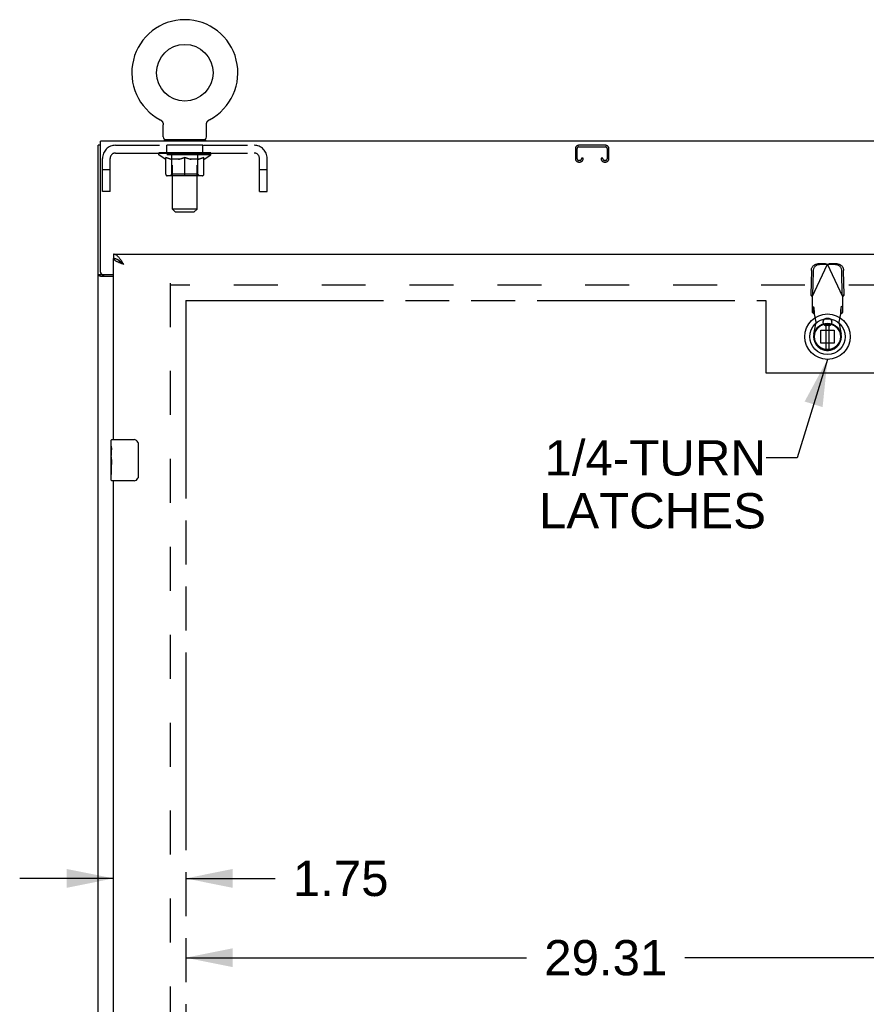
# Model space of a CAD drawing. Header units: inches. Extents: x 0 to 194, y 0 to 126.
# Tile 4 of 12: x 56 to 77, y 59 to 83. Entities that reach past the tile are written whole.
import ezdxf

# ---------------------------------------------------------------- set-up
doc = ezdxf.new("R2010")
doc.units = ezdxf.units.IN
doc.header["$LTSCALE"] = 10.674419
doc.header["$MEASUREMENT"] = 0
doc.linetypes.add('HIDDEN', pattern=[0.2, 0.1, -0.1])
doc.linetypes.add('PHANTOM', pattern=[0.8, 0.45, -0.05, 0.1, -0.05, 0.1, -0.05])
doc.layers.get('0').update_dxf_attribs({"linetype": 'CONTINUOUS'})
for name, color, linetype in [('02___PRT_ALL_AXES', 7, 'CONTINUOUS'), ('AVAILABLE_DOOR_SPACE', 7, 'CONTINUOUS'), ('DEFAULT_2', 8, 'HIDDEN'), ('DIMENSIONS', 7, 'CONTINUOUS')]:
    doc.layers.add(name, color=color, linetype=linetype)
doc.styles.get("Standard").update_dxf_attribs({"font": 'arial.ttf'})
doc.dimstyles.new('DIMSTYLE_2', dxfattribs={"dimtxt": 0.856237, "dimasz": 1.141649, "dimexe": 0.09, "dimexo": 0.07, "dimgap": 0.0375, "dimtad": 0, "dimtih": 1, "dimtoh": 1, "dimzin": 4, "dimdsep": 46, "dimtxsty": 'Standard', "dimblk": '_FILLED', "dimblk1": '_FILLED', "dimblk2": '_FILLED', "dimcen": 0.09, "dimazin": 1, "dimtfac": 1, "dimtdec": 3, "dimtofl": 0, "dimtmove": 0, "dimatfit": 3, "dimldrblk": '_FILLED', "dimfxl": 1, "dimtolj": 1, "dimtzin": 4, "dimarcsym": 0})
doc.dimstyles.get("Standard").update_dxf_attribs({"dimtxt": 0.970402, "dimasz": 1.141649, "dimexe": 0.09, "dimexo": 0.07, "dimgap": 0.09, "dimtad": 0, "dimtih": 1, "dimtoh": 1, "dimdec": 3, "dimzin": 4, "dimdsep": 46, "dimtxsty": 'Standard', "dimblk": '_FILLED', "dimblk1": '_FILLED', "dimblk2": '_FILLED', "dimcen": 0.09, "dimadec": 3, "dimazin": 1, "dimtp": 0.001, "dimtm": 0.001, "dimtfac": 1, "dimtdec": 3, "dimtofl": 0, "dimtmove": 0, "dimatfit": 3, "dimldrblk": '_FILLED', "dimfxl": 1, "dimtolj": 1, "dimtzin": 4, "dimarcsym": 0})

# ---------------------------------------------------------------- blocks, each defined once
blk = doc.blocks.new('_FILLED')
at = {"color": 0, "linetype": 'ByBlock'}
blk.add_solid([(0, 0), (-1, 0.2), (-1, -0.2)], dxfattribs=at)
blk = doc.blocks.new('*D11')
at = {"layer": 'DIMENSIONS', "color": 2, "linetype": 'Continuous'}
for p, q in [((58.431, 61.808), (56.148, 61.808)), ((60.181, 61.808), (62.355, 61.808))]:
    blk.add_line(p, q, dxfattribs=at)
at = {"layer": 'DIMENSIONS', "color": 2, "linetype": 'Continuous', "xscale": 1.1416490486, "yscale": 1.1416490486, "zscale": 1.1416490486}
blk.add_blockref('_FILLED', (58.431, 61.808), dxfattribs=at)
at = {"layer": 'DIMENSIONS', "color": 2, "linetype": 'Continuous', "xscale": 1.1416490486, "yscale": 1.1416490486, "zscale": 1.1416490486, "rotation": 180}
blk.add_blockref('_FILLED', (60.181, 61.808), dxfattribs=at)
at = {"layer": 'DIMENSIONS', "color": 2, "linetype": 'Continuous', "insert": (62.783, 62.236), "char_height": 0.8562, "width": 2.3268, "attachment_point": 1, "line_spacing_factor": 0.9}
blk.add_mtext('1.75', dxfattribs=at)
blk = doc.blocks.new('*D12')
at = {"layer": 'DIMENSIONS', "color": 2, "linetype": 'Continuous'}
for p, q in [((60.181, 59.883), (68.464, 59.883)), ((89.493, 59.883), (72.312, 59.883))]:
    blk.add_line(p, q, dxfattribs=at)
at = {"layer": 'DIMENSIONS', "color": 2, "linetype": 'Continuous', "xscale": 1.1416490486, "yscale": 1.1416490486, "zscale": 1.1416490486, "rotation": 180}
blk.add_blockref('_FILLED', (60.181, 59.883), dxfattribs=at)
at = {"layer": 'DIMENSIONS', "color": 2, "linetype": 'Continuous', "xscale": 1.1416490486, "yscale": 1.1416490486, "zscale": 1.1416490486}
blk.add_blockref('_FILLED', (89.493, 59.883), dxfattribs=at)
at = {"layer": 'DIMENSIONS', "color": 2, "linetype": 'Continuous', "insert": (70.388, 60.311), "char_height": 0.8562, "width": 2.99205, "attachment_point": 2, "line_spacing_factor": 0.9}
blk.add_mtext('29.31', dxfattribs=at)
blk = doc.blocks.new('*D14')
at = {"layer": 'DIMENSIONS', "color": 2, "linetype": 'Continuous'}
for p, q in [((79.153, 76.96), (79.153, 80.583)), ((79.153, 80.583), (80.151, 80.583)), ((79.153, 75.835), (79.153, 73.552))]:
    blk.add_line(p, q, dxfattribs=at)
at = {"layer": 'DIMENSIONS', "color": 2, "linetype": 'Continuous', "xscale": 1.1416490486, "yscale": 1.1416490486, "zscale": 1.1416490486}
for p, rotation in [((79.153, 76.96), 270), ((79.153, 75.835), 90)]:
    blk.add_blockref('_FILLED', p, dxfattribs=dict(at, rotation=rotation))
at = {"layer": 'DIMENSIONS', "color": 2, "linetype": 'Continuous', "insert": (80.58, 81.011), "char_height": 0.8562, "width": 2.3268, "attachment_point": 1, "line_spacing_factor": 0.9}
blk.add_mtext('1.13', dxfattribs=at)

msp = doc.modelspace()

# ---------------------------------------------------------------- linework, layer by layer
at = {"color": 7, "linetype": 'Continuous'}
for p, q in [((59.56, 80.229), (59.56, 80.229)), ((59.56, 80.229), (59.565, 80.226)), ((59.561, 80.228), (59.563, 80.227)), ((59.565, 80.226), (59.569, 80.224)), ((59.569, 80.224), (59.574, 80.221)), ((59.574, 80.221), (59.578, 80.218)), ((59.578, 80.218), (59.582, 80.215)), ((59.582, 80.215), (59.586, 80.211)), ((59.586, 80.211), (59.59, 80.208)), ((59.59, 80.208), (59.594, 80.204)), ((59.594, 80.204), (59.598, 80.2)), ((59.597, 80.201), (59.601, 80.197)), ((59.601, 80.197), (59.604, 80.193)), ((59.604, 80.193), (59.608, 80.188)), ((59.608, 80.189), (59.611, 80.184)), ((59.611, 80.184), (59.614, 80.18)), ((59.614, 80.18), (59.616, 80.176)), ((59.616, 80.176), (59.619, 80.171)), ((59.619, 80.171), (59.621, 80.166)), ((59.621, 80.166), (59.624, 80.162)), ((59.626, 80.157), (59.628, 80.152)), ((59.628, 80.152), (59.63, 80.147)), ((59.63, 80.147), (59.631, 80.142)), ((59.631, 80.142), (59.632, 80.137)), ((59.632, 80.137), (59.634, 80.132)), ((59.634, 80.132), (59.635, 80.127)), ((59.635, 80.127), (59.636, 80.122)), ((59.637, 79.809), (59.637, 80.102)), ((60.683, 80.111), (60.684, 80.117)), ((60.683, 80.106), (60.683, 80.111)), ((60.683, 80.106), (60.683, 80.111)), ((60.683, 80.102), (60.683, 80.106)), ((60.683, 79.809), (60.683, 80.102)), ((60.684, 80.122), (60.685, 80.127)), ((60.684, 80.116), (60.684, 80.122)), ((60.685, 80.127), (60.686, 80.132)), ((60.686, 80.132), (60.687, 80.137)), ((60.687, 80.137), (60.689, 80.142)), ((60.689, 80.142), (60.69, 80.147)), ((60.69, 80.147), (60.692, 80.152)), ((60.692, 80.152), (60.694, 80.157)), ((60.694, 80.157), (60.696, 80.162)), ((60.696, 80.162), (60.698, 80.166)), ((60.698, 80.166), (60.701, 80.171)), ((60.701, 80.171), (60.703, 80.176)), ((60.703, 80.176), (60.706, 80.18)), ((60.706, 80.18), (60.709, 80.184)), ((60.709, 80.184), (60.712, 80.189)), ((60.712, 80.188), (60.716, 80.193)), ((60.715, 80.193), (60.719, 80.197)), ((60.719, 80.197), (60.722, 80.201)), ((60.722, 80.2), (60.726, 80.204)), ((60.726, 80.204), (60.73, 80.208)), ((60.73, 80.208), (60.734, 80.211)), ((60.734, 80.211), (60.738, 80.215)), ((60.738, 80.215), (60.742, 80.218)), ((60.742, 80.218), (60.746, 80.221)), ((60.746, 80.221), (60.751, 80.224)), ((60.751, 80.224), (60.755, 80.226)), ((60.751, 80.224), (60.752, 80.224)), ((60.755, 80.226), (60.76, 80.229)), ((60.757, 80.227), (60.758, 80.228)), ((58.108, 79.606), (58.056, 79.606)), ((59.66, 79.74), (59.66, 79.71)), ((60.66, 79.74), (59.66, 79.74)), ((60.66, 79.74), (60.66, 79.71)), ((58.431, 76.96), (58.431, 76.856)), ((58.554, 76.814), (58.544, 76.821)), ((58.16, 76.458), (58.056, 76.458)), ((58.16, 76.458), (58.16, 76.47)), ((75.735, 75.273), (75.735, 74.648)), ((75.814, 74.648), (75.814, 75.273)), ((58.371, 72.299), (58.371, 72.445)), ((58.386, 72.46), (58.926, 72.46)), ((59.026, 72.36), (59.026, 71.56)), ((58.371, 72.042), (58.371, 72.075)), ((58.371, 71.845), (58.371, 71.876)), ((58.371, 71.475), (58.371, 71.614)), ((58.926, 71.46), (58.386, 71.46))]:
    msp.add_line(p, q, dxfattribs=at)
at = {"color": 3, "linetype": 'Continuous'}
for p, q in [((58.056, 7.814), (58.056, 79.606)), ((58.108, 76.53), (58.108, 79.71)), ((94.004, 79.71), (58.108, 79.71)), ((58.431, 76.96), (93.118, 76.96)), ((58.431, 72.46), (58.431, 76.856)), ((58.431, 76.418), (58.126, 76.418)), ((58.168, 76.47), (58.431, 76.47)), ((58.431, 46.21), (58.431, 71.46))]:
    msp.add_line(p, q, dxfattribs=at)
at = {"color": 7, "linetype": 'Continuous'}
for points in [[(59.624, 80.162), (59.626, 80.157), (59.628, 80.152)], [(59.636, 80.122), (59.636, 80.116), (59.637, 80.111)], [(59.636, 80.117), (59.637, 80.111), (59.637, 80.106), (59.637, 80.102)], [(58.544, 76.821), (58.534, 76.827), (58.523, 76.832), (58.513, 76.837), (58.503, 76.841), (58.493, 76.845), (58.482, 76.848), (58.472, 76.851), (58.462, 76.853), (58.451, 76.855), (58.441, 76.856), (58.431, 76.856)], [(58.677, 76.714), (58.666, 76.721), (58.655, 76.728), (58.644, 76.735), (58.633, 76.742), (58.623, 76.749), (58.613, 76.756), (58.603, 76.763), (58.594, 76.771), (58.585, 76.778), (58.577, 76.785), (58.569, 76.792), (58.562, 76.799), (58.556, 76.806), (58.55, 76.813), (58.547, 76.819)], [(58.677, 76.714), (58.667, 76.723), (58.657, 76.732), (58.647, 76.741), (58.636, 76.75), (58.626, 76.759), (58.616, 76.768), (58.606, 76.777), (58.595, 76.785), (58.585, 76.793), (58.575, 76.8), (58.564, 76.807), (58.554, 76.814)], [(58.176, 76.443), (58.173, 76.444), (58.171, 76.445), (58.169, 76.447), (58.167, 76.448), (58.165, 76.45), (58.163, 76.451), (58.162, 76.452), (58.161, 76.454), (58.16, 76.455), (58.16, 76.457), (58.16, 76.458)], [(58.2, 76.418), (58.2, 76.42), (58.2, 76.421), (58.2, 76.423), (58.199, 76.425), (58.198, 76.427), (58.197, 76.428), (58.196, 76.43), (58.195, 76.431), (58.193, 76.433), (58.191, 76.434), (58.189, 76.436), (58.187, 76.437), (58.185, 76.438), (58.183, 76.439), (58.181, 76.441), (58.176, 76.443)], [(59.019, 72.396), (59.021, 72.39), (59.023, 72.385), (59.024, 72.379), (59.025, 72.373), (59.026, 72.366), (59.026, 72.36)], [(59.026, 71.56), (59.026, 71.554), (59.025, 71.547), (59.024, 71.541), (59.023, 71.535), (59.021, 71.53), (59.019, 71.524)]]:
    msp.add_lwpolyline(points, dxfattribs=at)
at = {"color": 3, "linetype": 'Continuous'}
for points in [[(58.585, 76.85), (58.575, 76.864), (58.564, 76.876), (58.554, 76.888), (58.544, 76.899), (58.534, 76.909), (58.523, 76.918), (58.513, 76.927), (58.503, 76.935), (58.493, 76.941), (58.482, 76.947), (58.472, 76.952), (58.462, 76.955), (58.451, 76.958), (58.441, 76.959), (58.431, 76.96)], [(58.54, 76.767), (58.527, 76.773), (58.515, 76.779), (58.503, 76.785), (58.492, 76.791), (58.482, 76.797), (58.472, 76.803), (58.464, 76.809), (58.456, 76.814), (58.45, 76.82), (58.444, 76.826), (58.439, 76.832), (58.436, 76.838), (58.433, 76.844), (58.431, 76.85), (58.431, 76.856)], [(58.677, 76.714), (58.661, 76.719), (58.645, 76.725), (58.629, 76.731), (58.614, 76.737), (58.598, 76.743), (58.583, 76.749), (58.568, 76.755), (58.554, 76.761), (58.54, 76.767)], [(58.677, 76.714), (58.667, 76.73), (58.657, 76.746), (58.647, 76.762), (58.636, 76.777), (58.626, 76.793), (58.616, 76.808), (58.606, 76.823), (58.595, 76.837), (58.585, 76.85)], [(58.126, 76.418), (58.124, 76.419), (58.121, 76.421), (58.118, 76.422), (58.115, 76.424), (58.112, 76.425), (58.108, 76.427), (58.104, 76.428), (58.1, 76.429), (58.095, 76.431), (58.091, 76.432), (58.087, 76.433), (58.084, 76.435), (58.08, 76.436), (58.077, 76.438), (58.074, 76.439), (58.071, 76.44), (58.068, 76.442), (58.065, 76.444), (58.063, 76.445), (58.061, 76.447), (58.059, 76.449), (58.058, 76.45), (58.057, 76.452), (58.057, 76.454), (58.056, 76.456), (58.056, 76.458)]]:
    msp.add_lwpolyline(points, dxfattribs=at)
at = {"color": 7, "linetype": 'Continuous'}
for centre, radius in [((60.16, 81.368), 0.688), ((75.775, 74.96), 0.551), ((75.775, 74.96), 0.433), ((75.775, 74.96), 0.329), ((75.775, 74.96), 0.317), ((75.775, 74.96), 0.315)]:
    msp.add_circle(centre, radius, dxfattribs=at)
for centre, radius, start, end in [((60.16, 81.368), 1.288, 297.7005, 242.2995), ((59.706, 79.809), 0.069, 180, 270), ((60.614, 79.809), 0.069, 270, 360), ((58.386, 72.445), 0.015, 90, 180), ((58.926, 72.36), 0.1, 21.1999, 90), ((58.386, 71.475), 0.015, 180, 270), ((58.926, 71.56), 0.1, 270, 338.8001)]:
    msp.add_arc(centre, radius, start, end, dxfattribs=at)
at = {"color": 3, "linetype": 'Continuous'}
msp.add_arc((58.168, 76.53), 0.06, 180, 270, dxfattribs=at)
at = {"layer": '02___PRT_ALL_AXES', "color": 8, "linetype": 'HIDDEN'}
for p, q in [((59.722, 79.419), (59.722, 79.606)), ((60.597, 79.606), (59.722, 79.606)), ((60.597, 79.419), (60.597, 79.606)), ((60.597, 79.419), (59.722, 79.419))]:
    msp.add_line(p, q, dxfattribs=at)
at = {"layer": '02___PRT_ALL_AXES', "color": 7, "linetype": 'Continuous'}
for p, q in [((58.371, 72.299), (58.371, 72.445)), ((58.371, 72.042), (58.371, 72.299)), ((58.377, 72.243), (58.371, 72.243)), ((58.378, 72.075), (58.378, 72.212)), ((58.371, 72.075), (58.378, 72.075)), ((58.371, 71.475), (58.371, 72.039)), ((58.372, 72.012), (58.371, 72.012)), ((58.372, 72.014), (58.374, 71.992)), ((58.371, 71.881), (58.377, 71.881)), ((58.371, 71.845), (58.378, 71.845)), ((58.371, 71.782), (58.378, 71.782)), ((58.378, 71.614), (58.378, 71.845)), ((58.371, 71.614), (58.378, 71.614))]:
    msp.add_line(p, q, dxfattribs=at)
for points in [[(58.371, 72.299), (58.371, 72.296), (58.371, 72.291), (58.372, 72.286), (58.373, 72.279), (58.374, 72.272), (58.375, 72.265), (58.375, 72.257), (58.376, 72.248)], [(58.376, 72.248), (58.377, 72.239), (58.377, 72.23), (58.378, 72.221), (58.378, 72.212)], [(58.371, 72.042), (58.371, 72.033), (58.372, 72.024), (58.372, 72.014)], [(58.374, 71.992), (58.375, 71.981), (58.376, 71.969), (58.377, 71.956), (58.377, 71.944), (58.378, 71.931), (58.378, 71.918), (58.378, 71.905), (58.377, 71.892), (58.377, 71.88), (58.376, 71.868), (58.375, 71.856)]]:
    msp.add_lwpolyline(points, dxfattribs=at)
msp.add_ellipse((58.634, 71.876), major_axis=(0.263, 0), ratio=0.432808, start_param=3.141593, end_param=3.321581, dxfattribs=at)
at = {"layer": 'AVAILABLE_DOOR_SPACE', "color": 4, "linetype": 'PHANTOM'}
for p, q in [((60.181, 75.835), (60.181, 15.585)), ((60.181, 75.835), (74.275, 75.835)), ((74.275, 75.835), (74.275, 74.085)), ((74.275, 74.085), (77.275, 74.085))]:
    msp.add_line(p, q, dxfattribs=at)
at = {"layer": 'DEFAULT_2', "color": 8, "linetype": 'HIDDEN'}
for p, q in [((59.56, 80.229), (59.56, 80.229)), ((59.568, 80.224), (59.569, 80.224)), ((60.76, 80.229), (60.76, 80.229)), ((60.76, 80.229), (60.76, 80.229)), ((58.477, 79.606), (61.843, 79.606)), ((59.847, 79.74), (59.847, 79.71)), ((59.86, 78.059), (59.86, 79.706)), ((60.46, 78.059), (60.46, 79.706)), ((60.472, 79.74), (60.472, 79.71)), ((70.382, 79.606), (69.73, 79.606)), ((58.477, 79.419), (61.843, 79.419)), ((59.527, 79.378), (59.527, 79.425)), ((59.686, 79.267), (59.527, 79.378)), ((60.793, 79.378), (59.527, 79.378)), ((59.536, 79.418), (59.536, 79.425)), ((59.545, 79.415), (59.545, 79.418)), ((59.545, 79.415), (60.775, 79.415)), ((59.554, 79.415), (59.554, 79.418)), ((59.555, 79.415), (59.555, 79.418)), ((59.565, 79.418), (59.565, 79.425)), ((59.581, 79.415), (59.581, 79.418)), ((59.583, 79.415), (59.583, 79.418)), ((59.612, 79.418), (59.612, 79.425)), ((59.626, 79.415), (59.626, 79.418)), ((59.629, 79.415), (59.629, 79.418)), ((59.833, 79.418), (59.632, 79.418)), ((59.675, 79.418), (59.675, 79.425)), ((59.676, 79.415), (59.676, 79.418)), ((59.677, 79.415), (59.677, 79.418)), ((59.68, 79.415), (59.68, 79.418)), ((59.687, 79.415), (59.687, 79.418)), ((59.687, 79.415), (59.687, 79.418)), ((59.691, 79.415), (59.691, 79.418)), ((59.694, 79.415), (59.694, 79.419)), ((59.698, 79.415), (59.698, 79.418)), ((59.712, 79.415), (59.712, 79.418)), ((59.731, 79.415), (59.731, 79.421)), ((59.731, 79.415), (59.731, 79.418)), ((59.751, 79.415), (59.751, 79.418)), ((59.751, 79.415), (59.751, 79.418)), ((59.753, 79.418), (59.753, 79.425)), ((59.763, 79.415), (59.763, 79.418)), ((59.767, 79.415), (59.767, 79.418)), ((59.776, 79.415), (59.776, 79.418)), ((59.787, 79.415), (59.787, 79.422)), ((59.803, 79.415), (59.803, 79.418)), ((59.806, 79.415), (59.806, 79.418)), ((59.833, 79.415), (59.833, 79.418)), ((59.9, 79.418), (59.838, 79.418)), ((59.843, 79.418), (59.843, 79.425)), ((59.847, 78.907), (59.847, 79.375)), ((59.85, 79.415), (59.85, 79.418)), ((59.855, 79.415), (59.855, 79.418)), ((59.861, 79.415), (59.861, 79.423)), ((59.865, 79.415), (59.865, 79.418)), ((59.876, 79.415), (59.876, 79.418)), ((59.9, 79.415), (59.9, 79.418)), ((59.975, 79.418), (59.916, 79.418)), ((59.936, 79.415), (59.936, 79.418)), ((59.943, 79.418), (59.943, 79.425)), ((59.947, 79.415), (59.947, 79.418)), ((59.949, 79.415), (59.949, 79.424)), ((59.952, 79.415), (59.952, 79.418)), ((59.96, 79.415), (59.96, 79.418)), ((59.975, 79.415), (59.975, 79.418)), ((60.055, 79.418), (60.001, 79.418)), ((60.014, 79.415), (60.014, 79.418)), ((60.046, 79.418), (60.16, 79.425)), ((60.05, 79.418), (60.05, 79.425)), ((60.051, 79.425), (60.05, 79.425)), ((60.05, 79.415), (60.05, 79.418)), ((60.051, 79.418), (60.051, 79.425)), ((60.054, 79.415), (60.054, 79.419)), ((60.055, 79.415), (60.055, 79.418)), ((60.056, 79.415), (60.056, 79.418)), ((60.139, 79.418), (60.091, 79.418)), ((60.096, 79.415), (60.096, 79.418)), ((60.139, 79.415), (60.139, 79.418)), ((60.157, 79.418), (60.157, 79.418)), ((60.157, 79.415), (60.157, 79.418)), ((60.157, 79.415), (60.157, 79.418)), ((60.16, 79.418), (60.16, 79.425)), ((60.162, 79.415), (60.162, 79.418)), ((60.162, 79.418), (60.163, 79.418)), ((60.163, 79.415), (60.163, 79.418)), ((60.164, 79.418), (60.229, 79.418)), ((60.181, 79.415), (60.181, 79.418)), ((60.197, 79.418), (60.197, 79.423)), ((60.197, 79.423), (60.274, 79.418)), ((60.218, 79.418), (60.218, 79.421)), ((60.223, 79.415), (60.223, 79.418)), ((60.264, 79.415), (60.264, 79.418)), ((60.264, 79.415), (60.264, 79.418)), ((60.264, 79.418), (60.319, 79.418)), ((60.265, 79.415), (60.265, 79.419)), ((60.269, 79.418), (60.269, 79.425)), ((60.269, 79.425), (60.27, 79.425)), ((60.269, 79.415), (60.269, 79.418)), ((60.27, 79.418), (60.27, 79.425)), ((60.306, 79.415), (60.306, 79.418)), ((60.345, 79.415), (60.345, 79.418)), ((60.345, 79.418), (60.404, 79.418)), ((60.36, 79.415), (60.36, 79.418)), ((60.368, 79.415), (60.368, 79.418)), ((60.37, 79.415), (60.37, 79.424)), ((60.373, 79.415), (60.373, 79.418)), ((60.377, 79.418), (60.377, 79.425)), ((60.384, 79.415), (60.384, 79.418)), ((60.42, 79.415), (60.42, 79.418)), ((60.42, 79.418), (60.482, 79.418)), ((60.444, 79.415), (60.444, 79.418)), ((60.455, 79.415), (60.455, 79.418)), ((60.459, 79.415), (60.459, 79.423)), ((60.465, 79.415), (60.465, 79.418)), ((60.47, 79.415), (60.47, 79.418)), ((60.473, 78.907), (60.473, 79.375)), ((60.477, 79.418), (60.477, 79.425)), ((60.487, 79.415), (60.487, 79.418)), ((60.487, 79.418), (60.688, 79.418)), ((60.514, 79.415), (60.514, 79.418)), ((60.517, 79.415), (60.517, 79.418)), ((60.533, 79.415), (60.533, 79.422)), ((60.544, 79.415), (60.544, 79.418)), ((60.553, 79.415), (60.553, 79.418)), ((60.557, 79.415), (60.557, 79.418)), ((60.567, 79.418), (60.567, 79.425)), ((60.568, 79.415), (60.568, 79.418)), ((60.568, 79.415), (60.568, 79.418)), ((60.589, 79.415), (60.589, 79.421)), ((60.589, 79.415), (60.589, 79.418)), ((60.607, 79.415), (60.607, 79.418)), ((60.622, 79.415), (60.622, 79.418)), ((60.626, 79.415), (60.626, 79.419)), ((60.629, 79.415), (60.629, 79.418)), ((60.633, 79.415), (60.633, 79.418)), ((60.633, 79.415), (60.633, 79.418)), ((60.634, 79.267), (60.793, 79.378)), ((60.64, 79.415), (60.64, 79.418)), ((60.643, 79.415), (60.643, 79.418)), ((60.644, 79.415), (60.644, 79.418)), ((60.645, 79.418), (60.645, 79.425)), ((60.691, 79.415), (60.691, 79.418)), ((60.694, 79.415), (60.694, 79.418)), ((60.708, 79.418), (60.708, 79.425)), ((60.737, 79.415), (60.737, 79.418)), ((60.739, 79.415), (60.739, 79.418)), ((60.755, 79.418), (60.755, 79.425)), ((60.765, 79.415), (60.765, 79.418)), ((60.766, 79.415), (60.766, 79.418)), ((60.775, 79.415), (60.775, 79.418)), ((60.784, 79.418), (60.784, 79.425)), ((60.793, 79.378), (60.793, 79.425)), ((69.65, 79.526), (69.65, 79.28)), ((69.69, 79.28), (69.69, 79.526)), ((69.73, 79.566), (70.382, 79.566)), ((70.422, 79.526), (70.422, 79.28)), ((70.462, 79.28), (70.462, 79.526)), ((58.16, 78.481), (58.16, 79.289)), ((58.347, 78.481), (58.347, 79.289)), ((59.686, 79.267), (59.696, 79.267)), ((59.696, 78.904), (59.696, 79.31)), ((60.019, 79.267), (59.839, 79.267)), ((60.16, 78.867), (60.16, 79.31)), ((60.481, 79.267), (60.301, 79.267)), ((60.623, 78.904), (60.623, 79.31)), ((60.623, 79.267), (60.634, 79.267)), ((61.973, 78.481), (61.973, 79.289)), ((62.16, 78.481), (62.16, 79.289)), ((69.757, 79.24), (69.73, 79.24)), ((69.73, 79.2), (69.757, 79.2)), ((69.797, 79.294), (69.797, 79.28)), ((69.837, 79.294), (69.797, 79.294)), ((69.837, 79.28), (69.837, 79.294)), ((70.275, 79.294), (70.275, 79.28)), ((70.315, 79.294), (70.275, 79.294)), ((70.315, 79.28), (70.315, 79.294)), ((70.382, 79.24), (70.355, 79.24)), ((70.355, 79.2), (70.382, 79.2)), ((58.347, 79.011), (58.16, 79.011)), ((59.847, 78.907), (59.807, 78.867)), ((60.473, 78.907), (59.847, 78.907)), ((60.473, 78.907), (60.513, 78.867)), ((62.16, 79.011), (61.973, 79.011)), ((60.586, 78.867), (59.734, 78.867)), ((58.347, 78.481), (58.16, 78.481)), ((61.973, 78.481), (62.16, 78.481)), ((59.929, 77.99), (59.86, 78.059)), ((60.46, 78.059), (59.86, 78.059)), ((59.929, 77.99), (60.391, 77.99)), ((60.391, 77.99), (60.46, 78.059)), ((75.383, 76.569), (75.373, 75.979)), ((75.401, 75.93), (75.775, 76.718)), ((75.424, 76.549), (75.414, 75.959)), ((75.73, 76.731), (75.537, 76.728)), ((75.772, 76.712), (75.579, 76.708)), ((75.73, 76.731), (75.745, 76.727)), ((75.73, 76.731), (75.772, 76.712)), ((75.745, 76.727), (75.76, 76.722)), ((75.76, 76.722), (75.775, 76.718)), ((75.775, 76.718), (75.79, 76.722)), ((76.149, 75.93), (75.775, 76.718)), ((75.778, 76.712), (75.819, 76.731)), ((75.971, 76.708), (75.778, 76.712)), ((75.79, 76.722), (75.805, 76.727)), ((75.805, 76.727), (75.819, 76.731)), ((76.012, 76.728), (75.819, 76.731)), ((76.135, 75.959), (76.125, 76.549)), ((76.177, 75.979), (76.167, 76.569)), ((59.806, 76.262), (59.806, 15.158)), ((92.306, 76.21), (59.806, 76.21)), ((75.414, 75.959), (75.373, 75.979)), ((75.401, 75.93), (75.401, 75.557)), ((76.177, 75.979), (76.135, 75.959)), ((76.158, 75.947), (76.149, 75.93)), ((76.149, 75.557), (76.149, 75.93)), ((75.447, 75.67), (75.401, 75.712)), ((75.401, 75.557), (75.447, 75.515)), ((75.447, 75.515), (75.447, 75.67)), ((75.461, 75.511), (75.459, 75.543)), ((76.149, 75.712), (76.103, 75.67)), ((76.103, 75.67), (76.103, 75.515)), ((76.103, 75.515), (76.149, 75.557)), ((75.445, 75.02), (75.499, 75.314)), ((75.499, 75.314), (75.461, 75.511)), ((75.798, 75.401), (75.751, 75.401)), ((76.088, 75.511), (76.05, 75.314)), ((76.05, 75.314), (76.104, 75.02)), ((75.615, 74.801), (75.615, 75.119)), ((75.615, 75.119), (75.934, 75.119)), ((75.798, 75.228), (75.751, 75.228)), ((75.934, 75.119), (75.934, 74.801)), ((75.934, 74.801), (75.615, 74.801))]:
    msp.add_line(p, q, dxfattribs=at)
for points in [[(59.696, 79.31), (59.722, 79.3), (59.748, 79.291), (59.773, 79.283), (59.797, 79.277), (59.822, 79.271), (59.846, 79.267)], [(59.839, 79.267), (59.815, 79.271), (59.792, 79.277), (59.768, 79.284), (59.745, 79.291), (59.721, 79.3), (59.696, 79.309)], [(60.009, 79.267), (60.034, 79.271), (60.059, 79.277), (60.084, 79.284), (60.109, 79.292), (60.134, 79.301), (60.16, 79.31)], [(60.16, 79.309), (60.136, 79.299), (60.112, 79.291), (60.088, 79.283), (60.065, 79.277), (60.042, 79.271), (60.019, 79.267)], [(60.16, 79.31), (60.186, 79.3), (60.212, 79.291), (60.237, 79.284), (60.262, 79.277), (60.286, 79.271), (60.311, 79.267)], [(60.301, 79.267), (60.278, 79.271), (60.255, 79.277), (60.231, 79.284), (60.208, 79.291), (60.184, 79.299), (60.16, 79.309)], [(60.474, 79.267), (60.498, 79.271), (60.523, 79.277), (60.548, 79.284), (60.573, 79.291), (60.598, 79.3), (60.623, 79.31)], [(60.623, 79.309), (60.599, 79.3), (60.575, 79.291), (60.551, 79.284), (60.528, 79.277), (60.504, 79.271), (60.481, 79.267)], [(75.383, 76.569), (75.384, 76.584), (75.386, 76.6), (75.39, 76.615), (75.395, 76.629), (75.402, 76.643), (75.41, 76.656), (75.419, 76.669), (75.429, 76.68), (75.44, 76.691), (75.452, 76.7), (75.465, 76.708), (75.479, 76.715), (75.493, 76.72), (75.507, 76.724), (75.522, 76.727), (75.537, 76.728)], [(75.579, 76.708), (75.564, 76.707), (75.549, 76.705), (75.534, 76.701), (75.52, 76.695), (75.507, 76.688), (75.494, 76.68), (75.482, 76.671), (75.471, 76.66), (75.46, 76.649), (75.451, 76.637), (75.443, 76.623), (75.437, 76.609), (75.432, 76.595), (75.428, 76.58), (75.425, 76.565), (75.424, 76.549)], [(76.125, 76.549), (76.124, 76.565), (76.122, 76.58), (76.118, 76.595), (76.113, 76.609), (76.106, 76.623), (76.098, 76.637), (76.089, 76.649), (76.079, 76.66), (76.068, 76.671), (76.056, 76.68), (76.043, 76.688), (76.029, 76.695), (76.015, 76.701), (76, 76.705), (75.986, 76.707), (75.971, 76.708)], [(76.012, 76.728), (76.027, 76.727), (76.042, 76.724), (76.057, 76.72), (76.071, 76.715), (76.084, 76.708), (76.097, 76.7), (76.109, 76.691), (76.12, 76.68), (76.131, 76.669), (76.14, 76.656), (76.148, 76.643), (76.154, 76.629), (76.159, 76.615), (76.163, 76.6), (76.166, 76.584), (76.167, 76.569)], [(75.401, 75.93), (75.391, 75.947), (75.386, 75.955), (75.382, 75.963), (75.377, 75.971), (75.373, 75.979)], [(76.177, 75.979), (76.172, 75.971), (76.168, 75.963), (76.163, 75.955), (76.158, 75.947)], [(75.459, 75.543), (75.458, 75.559), (75.457, 75.574), (75.456, 75.588), (75.455, 75.602), (75.454, 75.615), (75.453, 75.627), (75.452, 75.637), (75.451, 75.647), (75.45, 75.655), (75.449, 75.661), (75.448, 75.667), (75.447, 75.67)], [(76.103, 75.67), (76.102, 75.667), (76.101, 75.661), (76.1, 75.655), (76.099, 75.647), (76.097, 75.637), (76.096, 75.627), (76.095, 75.615), (76.094, 75.602), (76.093, 75.588), (76.092, 75.574), (76.091, 75.559), (76.09, 75.543), (76.088, 75.511)], [(75.447, 75.515), (75.449, 75.515), (75.452, 75.514), (75.454, 75.514), (75.456, 75.513), (75.459, 75.512), (75.461, 75.511)], [(76.088, 75.511), (76.091, 75.512), (76.093, 75.513), (76.095, 75.514), (76.098, 75.514), (76.1, 75.515), (76.103, 75.515)]]:
    msp.add_lwpolyline(points, dxfattribs=at)
for centre, radius, start, end in [((58.477, 79.289), 0.317, 90, 180), ((59.825, 79.706), 0.0345, 0, 90), ((60.494, 79.706), 0.0345, 90, 180), ((61.843, 79.289), 0.317, 0, 90), ((69.73, 79.526), 0.08, 90, 180), ((70.382, 79.526), 0.08, 0, 90), ((58.477, 79.289), 0.13, 90, 180), ((59.807, 79.375), 0.0398, 0, 90), ((60.513, 79.375), 0.0398, 90, 180), ((61.843, 79.289), 0.13, 0, 90), ((69.73, 79.526), 0.04, 90, 180), ((70.382, 79.526), 0.04, 0, 90), ((69.73, 79.28), 0.08, 180, 270), ((69.73, 79.28), 0.04, 180, 270), ((69.757, 79.28), 0.08, 270, 360), ((69.757, 79.28), 0.04, 270, 360), ((70.355, 79.28), 0.08, 180, 270), ((70.355, 79.28), 0.04, 180, 270), ((70.382, 79.28), 0.08, 270, 360), ((70.382, 79.28), 0.04, 270, 360), ((59.734, 78.904), 0.0371, 180, 270), ((60.586, 78.904), 0.0371, 270, 360), ((75.751, 75.314), 0.0866, 90, 270), ((75.798, 75.314), 0.0866, 270, 90), ((75.775, 74.96), 0.335, 169.673, 10.327)]:
    msp.add_arc(centre, radius, start, end, dxfattribs=at)
for centre, major_axis, ratio, start_param, end_param in [((60.16, 79.425), (0.633, 0.007), 0.05963, 2.96643, 3.140963), ((59.507, 79.413), (0.198, 0), 0.060556, 0.430652, 1.470503), ((60.16, 79.425), (0.633, 0), 0.060556, 3.141593, 3.316126), ((59.507, 79.406), (0.198, 0.002), 0.05963, 1.376596, 1.469874), ((60.16, 79.425), (0.633, 0.013), 0.05688, 2.791345, 2.965878), ((59.483, 79.413), (0.198, 0.002), 0.05963, 0.25549, 1.295341), ((59.551, 79.413), (0.198, -0.002), 0.05963, 0.605815, 1.645666), ((60.16, 79.425), (0.633, -0.007), 0.05963, -2.96643, -2.791898), ((59.551, 79.406), (0.198, 0), 0.060556, 1.551758, 1.645036), ((59.483, 79.406), (0.198, 0.004), 0.05688, 1.20151, 1.294789), ((59.552, 79.409), (0.164, 0.002), 0.05963, 1.065228, 1.614276), ((59.532, 79.409), (0.164, 0.003), 0.05688, 0.890143, 1.43919), ((59.59, 79.409), (0.164, 0), 0.060556, 1.240391, 1.789438), ((60.16, 79.425), (0.633, 0.019), 0.052395, 2.616403, 2.790936), ((59.479, 79.413), (0.198, 0.004), 0.05688, 0.080405, 1.120256), ((59.614, 79.413), (0.198, -0.004), 0.05688, 0.7809, 1.820751), ((60.16, 79.425), (0.633, -0.013), 0.05688, -2.791345, -2.616812), ((59.614, 79.406), (0.198, -0.002), 0.05963, 1.72692, 1.820198), ((59.479, 79.406), (0.198, 0.006), 0.052395, 1.026568, 1.119847), ((59.532, 79.409), (0.164, 0.005), 0.052395, 0.715201, 1.264248), ((59.646, 79.409), (0.164, -0.002), 0.05963, 1.415553, 1.9646), ((60.16, 79.425), (0.633, 0.025), 0.046319, 2.441654, 2.616187), ((59.693, 79.413), (0.198, -0.006), 0.052395, 0.955842, 1.995693), ((59.496, 79.413), (0.198, 0.006), 0.052395, -0.094537, 0.945314), ((60.16, 79.425), (0.633, -0.019), 0.052395, -2.616403, -2.44187), ((59.693, 79.406), (0.198, -0.004), 0.05688, 1.902006, 1.995284), ((59.496, 79.406), (0.198, 0.008), 0.046319, 0.851819, 0.945098), ((59.55, 79.409), (0.164, 0.006), 0.046319, 0.540452, 1.089499), ((59.717, 79.409), (0.164, -0.003), 0.05688, 1.590638, 2.139686), ((60.16, 79.425), (0.633, 0.029), 0.038841, 2.267123, 2.441656), ((59.786, 79.413), (0.198, -0.008), 0.046319, 1.130591, 2.170442), ((59.533, 79.413), (0.198, 0.008), 0.046319, -0.269286, 0.770565), ((60.16, 79.425), (0.633, -0.025), 0.046319, -2.441654, -2.267121), ((59.786, 79.406), (0.198, -0.006), 0.052395, 2.076947, 2.170226), ((59.533, 79.406), (0.198, 0.009), 0.038841, 0.677289, 0.770567), ((59.587, 79.409), (0.164, 0.008), 0.038841, 0.365921, 0.914969), ((59.802, 79.409), (0.164, -0.005), 0.052395, 1.76558, 2.314627), ((60.16, 79.425), (0.633, 0.033), 0.030195, 2.09281, 2.267343), ((59.891, 79.413), (0.198, -0.009), 0.038841, 1.305122, 2.344973), ((59.589, 79.413), (0.198, 0.009), 0.038841, -0.443817, 0.596034), ((60.16, 79.425), (0.633, -0.029), 0.038841, -2.267123, -2.092591), ((59.891, 79.406), (0.198, -0.008), 0.046319, 2.251696, 2.344975), ((59.589, 79.406), (0.198, 0.01), 0.030195, 0.502975, 0.596254), ((59.641, 79.409), (0.164, 0.009), 0.030195, 0.191608, 0.740655), ((59.897, 79.409), (0.164, -0.006), 0.046319, 1.940329, 2.489376), ((59.663, 79.413), (0.198, 0.01), 0.030195, -0.61813, 0.421721), ((60.16, 79.425), (0.633, 0.036), 0.020645, 1.918687, 2.09322), ((60.004, 79.413), (0.198, -0.01), 0.030195, 1.479435, 2.519286), ((60.16, 79.425), (0.633, -0.033), 0.030195, -2.09281, -1.918277), ((60.004, 79.406), (0.198, -0.009), 0.038841, 2.426227, 2.519505), ((59.663, 79.406), (0.198, 0.011), 0.020645, 0.328852, 0.422131), ((59.712, 79.409), (0.164, 0.009), 0.020645, 0.017485, 0.566532), ((60.001, 79.409), (0.164, -0.008), 0.038841, 2.11486, 2.663907), ((59.751, 79.413), (0.198, 0.011), 0.020645, -0.792253, 0.247598), ((60.16, 79.425), (0.633, 0.038), 0.010478, 1.744704, 1.919237), ((60.122, 79.413), (0.198, -0.011), 0.020645, 1.653558, 2.693409), ((60.16, 79.425), (0.633, -0.036), 0.020645, -1.918687, -1.744154), ((60.122, 79.406), (0.198, -0.01), 0.030195, 2.60054, 2.693819), ((59.751, 79.406), (0.198, 0.012), 0.010478, 0.154869, 0.248148), ((59.795, 79.409), (0.164, 0.01), 0.010478, 6.126688, 6.675735), ((60.109, 79.409), (0.164, -0.009), 0.030195, 2.289173, 2.83822), ((59.852, 79.413), (0.198, 0.012), 0.010478, -0.966236, -0.000846), ((60.241, 79.413), (0.198, -0.012), 0.010478, 1.827541, 2.867392), ((60.16, 79.425), (0.633, -0.038), 0.010478, -1.744704, -1.563007), ((60.241, 79.406), (0.198, -0.011), 0.020645, 2.774664, 2.867942), ((60.219, 79.409), (0.164, -0.009), 0.020645, 2.463296, 3.012344), ((60.079, 79.413), (0.198, 0.012), 0.010478, 0.274201, 1.314052), ((59.993, 79.409), (0.164, 0.01), 0.010478, -0.000483, 0.504314), ((59.963, 79.406), (0.198, 0.012), 0.010478, 0.099668, 0.192946), ((60.16, 79.425), (0.633, 0.038), 0.010478, -1.571421, -1.396888), ((60.327, 79.409), (0.164, -0.01), 0.010478, 2.637279, 3.14189), ((60.357, 79.406), (0.198, -0.012), 0.010478, 2.74231, 2.948646), ((60.198, 79.413), (0.198, 0.011), 0.020645, 0.448184, 1.488034), ((60.101, 79.409), (0.164, 0.009), 0.020645, 0.129249, 0.678296), ((60.079, 79.406), (0.198, 0.011), 0.020645, 0.273651, 0.366929), ((60.467, 79.413), (0.198, -0.012), 0.010478, -3.140747, -2.175357), ((60.16, 79.425), (0.633, 0.036), 0.020645, -1.397439, -1.222906), ((60.16, 79.425), (0.633, -0.038), 0.010478, 1.222355, 1.396888), ((60.316, 79.413), (0.198, 0.01), 0.030195, 0.622307, 1.662158), ((60.211, 79.409), (0.164, 0.009), 0.030195, 0.303372, 0.852419), ((60.525, 79.409), (0.164, -0.01), 0.010478, 2.749043, 3.29809), ((60.569, 79.413), (0.198, -0.011), 0.020645, 2.893995, 3.933846), ((60.198, 79.406), (0.198, 0.01), 0.030195, 0.447774, 0.541052), ((60.569, 79.406), (0.198, -0.012), 0.010478, 2.893445, 2.986723), ((60.429, 79.413), (0.198, 0.009), 0.038841, 0.79662, 1.836471), ((60.16, 79.425), (0.633, 0.033), 0.030195, -1.223315, -1.048783), ((60.16, 79.425), (0.633, -0.036), 0.020645, 1.048373, 1.222906), ((60.319, 79.409), (0.164, 0.008), 0.038841, 0.477686, 1.026733), ((60.608, 79.409), (0.164, -0.009), 0.020645, 2.57506, 3.124108), ((60.657, 79.413), (0.198, -0.01), 0.030195, 2.719872, 3.759723), ((60.534, 79.413), (0.198, 0.008), 0.046319, 0.971151, 2.011002), ((60.316, 79.406), (0.198, 0.009), 0.038841, 0.622087, 0.715366), ((60.657, 79.406), (0.198, -0.011), 0.020645, 2.719462, 2.812741), ((60.16, 79.425), (0.633, 0.029), 0.038841, -1.049002, -0.874469), ((60.16, 79.425), (0.633, -0.033), 0.030195, 0.87425, 1.048783), ((60.423, 79.409), (0.164, 0.006), 0.046319, 0.652216, 1.201263), ((60.627, 79.413), (0.198, 0.006), 0.052395, 1.1459, 2.185751), ((60.678, 79.409), (0.164, -0.009), 0.030195, 2.400937, 2.949985), ((60.731, 79.413), (0.198, -0.009), 0.038841, 2.545558, 3.585409), ((60.518, 79.409), (0.164, 0.005), 0.052395, 0.826965, 1.376012), ((60.429, 79.406), (0.198, 0.008), 0.046319, 0.796618, 0.889896), ((60.731, 79.406), (0.198, -0.01), 0.030195, 2.545339, 2.638617), ((60.706, 79.413), (0.198, 0.004), 0.05688, 1.320842, 2.360692), ((60.16, 79.425), (0.633, 0.025), 0.046319, -0.874471, -0.699939), ((60.16, 79.425), (0.633, -0.029), 0.038841, 0.699936, 0.874469), ((60.787, 79.413), (0.198, -0.008), 0.046319, 2.371028, 3.410879), ((60.733, 79.409), (0.164, -0.008), 0.038841, 2.226624, 2.775671), ((60.769, 79.413), (0.198, 0.002), 0.05963, 1.495927, 2.535778), ((60.603, 79.409), (0.164, 0.003), 0.05688, 1.001907, 1.550954), ((60.824, 79.413), (0.198, -0.006), 0.052395, 2.196279, 3.23613), ((60.77, 79.409), (0.164, -0.006), 0.046319, 2.052093, 2.601141), ((60.534, 79.406), (0.198, 0.006), 0.052395, 0.971367, 1.064645), ((60.813, 79.413), (0.198, 0), 0.060556, 1.671089, 2.71094), ((60.787, 79.406), (0.198, -0.009), 0.038841, 2.371026, 2.464304), ((60.841, 79.413), (0.198, -0.004), 0.05688, 2.021337, 3.061188), ((60.16, 79.425), (0.633, 0.019), 0.052395, -0.699723, -0.52519), ((60.16, 79.425), (0.633, -0.025), 0.046319, 0.525406, 0.699939), ((60.837, 79.413), (0.198, -0.002), 0.05963, 1.846251, 2.886102), ((60.674, 79.409), (0.164, 0.002), 0.05963, 1.176993, 1.72604), ((60.788, 79.409), (0.164, -0.005), 0.052395, 1.877344, 2.426392), ((60.729, 79.409), (0.164, 0), 0.060556, 1.352155, 1.901202), ((60.787, 79.409), (0.164, -0.003), 0.05688, 1.702402, 2.25145), ((60.768, 79.409), (0.164, -0.002), 0.05963, 1.527317, 2.076364), ((60.627, 79.406), (0.198, 0.004), 0.05688, 1.146309, 1.239587), ((60.824, 79.406), (0.198, -0.008), 0.046319, 2.196495, 2.289773), ((60.16, 79.425), (0.633, 0.013), 0.05688, -0.524781, -0.350248), ((60.16, 79.425), (0.633, -0.019), 0.052395, 0.350657, 0.52519), ((60.706, 79.406), (0.198, 0.002), 0.05963, 1.321394, 1.414673), ((60.841, 79.406), (0.198, -0.006), 0.052395, 2.021746, 2.115024), ((60.16, 79.425), (0.633, 0.007), 0.05963, -0.349695, -0.175162), ((60.16, 79.425), (0.633, -0.013), 0.05688, 0.175715, 0.350248), ((60.769, 79.406), (0.198, 0), 0.060556, 1.496556, 1.589835), ((60.837, 79.406), (0.198, -0.004), 0.05688, 1.846804, 1.940083), ((60.813, 79.406), (0.198, -0.002), 0.05963, 1.671719, 1.764997), ((60.16, 79.425), (0.633, 0), 0.060556, -0.174533, 0), ((60.16, 79.425), (0.633, -0.007), 0.05963, 0.000629, 0.175162)]:
    msp.add_ellipse(centre, major_axis=major_axis, ratio=ratio, start_param=start_param, end_param=end_param, dxfattribs=at)

# ---------------------------------------------------------------- texts
at = {"layer": 'DIMENSIONS', "color": 2, "linetype": 'Continuous', "insert": (74.281, 72.446), "char_height": 0.8562, "width": 5.50665, "attachment_point": 3, "line_spacing_factor": 0.9}
msp.add_mtext('1/4-TURN\\PLATCHES', dxfattribs=at)

# ---------------------------------------------------------------- dimensions: what is measured, and where the dimension line sits
at = {"layer": 'DIMENSIONS', "color": 2, "linetype": 'Continuous'}
for base, p1, p2, angle, picture, middle in [((79.152524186, 76.960010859), (89.493433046, 75.835010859), (58.450933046, 76.960010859), 90, '*D14', (81.780072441, 80.577919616)), ((58.431, 61.808), (60.181, 75.835), (58.431, 47.418), 180, '*D11', (63.987, 61.803))]:
    dim = msp.add_linear_dim(base=base, p1=p1, p2=p2, angle=angle, dimstyle='DIMSTYLE_2', dxfattribs=at)
    dim.commit()
    dim.dimension.update_dxf_attribs({"geometry": picture, "text_midpoint": middle, "dimtype": 160})
dim = msp.add_linear_dim(base=(89.493, 59.883), p1=(60.181, 75.835), p2=(89.493, 75.835), dimstyle='DIMSTYLE_2', dxfattribs=at)
dim.commit()
dim.dimension.update_dxf_attribs({"geometry": '*D12', "text_midpoint": (70.294, 59.879), "dimtype": 160})

# ---------------------------------------------------------------- leaders
at = {"layer": 'DIMENSIONS', "color": 2, "linetype": 'Continuous', "annotation_type": 0, "has_hookline": 1, "hookline_direction": 1, "text_width": 5.367}
msp.add_leader([(75.775, 74.409), (75.036, 72.018), (74.281, 72.018)], dimstyle='Standard', override={"dimtad": 0}, dxfattribs=at)

doc.saveas('drawing.dxf')
